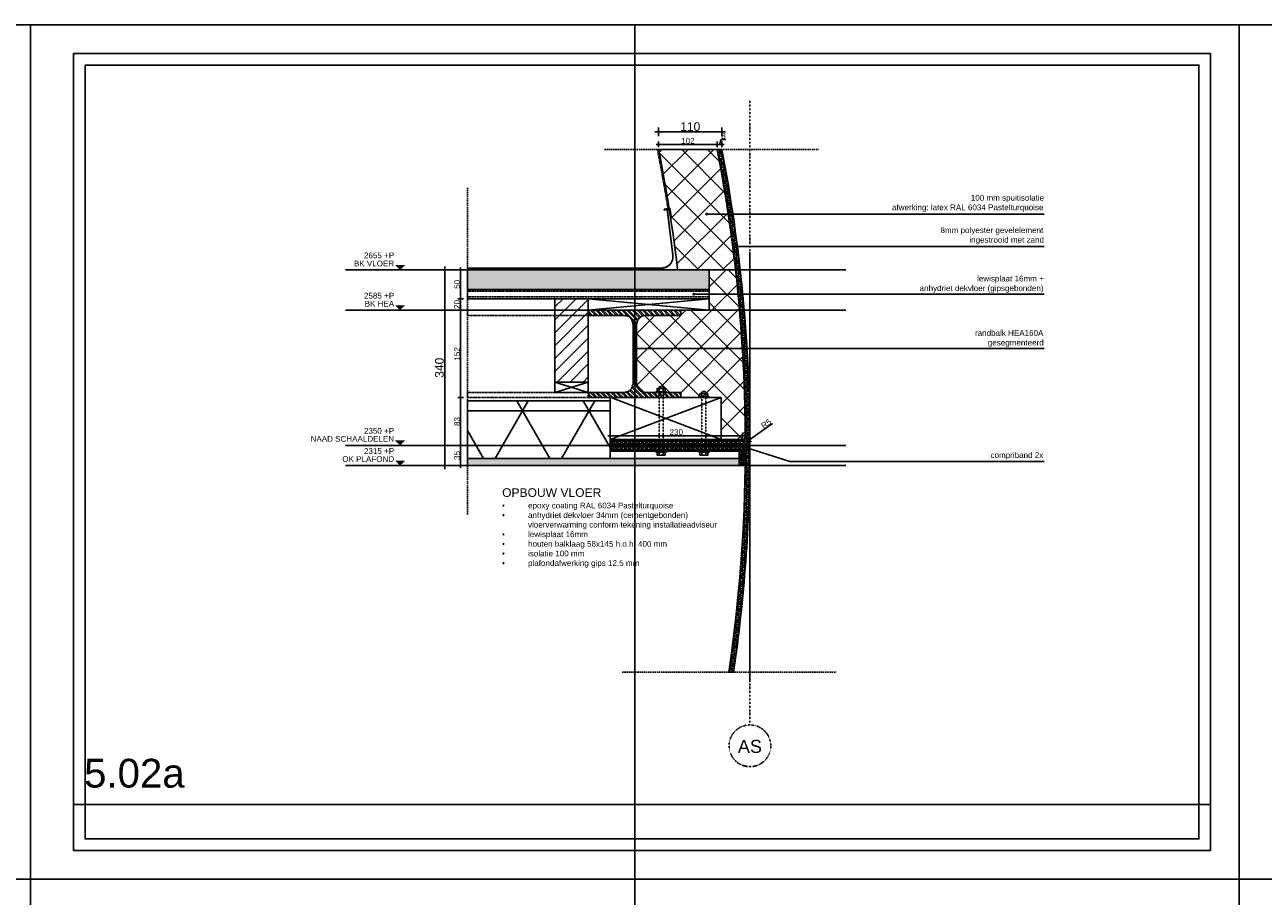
# Model space of a CAD drawing. Header units: metres. Extents: x 135527 to 1530300, y -118103 to -69281.
# Tile 6 of 88: x 144403 to 146555, y -105857 to -104342. Entities that reach past the tile are written whole.
import ezdxf
from ezdxf.enums import TextEntityAlignment as Align

# ---------------------------------------------------------------- set-up
doc = ezdxf.new("R2010")
doc.units = ezdxf.units.M
doc.header["$LTSCALE"] = 0.1
doc.header["$PDMODE"] = 35
for name, pattern in [('DASHDOT2', [12.7, 6.35, -3.175, 0, -3.175]), ('DASHED', [0.75, 0.5, -0.25]), ('HIDDEN', [0.375, 0.25, -0.125]), ('HIDDEN2', [4.762499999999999, 3.175, -1.5875])]:
    doc.linetypes.add(name, pattern=pattern)
doc.layers.get('DEFPOINTS').update_dxf_attribs({"color": 6})
for name, color, linetype in [('_01-STRAMIENEN', 8, 'DASHDOT2'), ('_01_Afbreeklijnen', 2, 'HIDDEN'), ('_01_Hoogtelijnen', 253, 'HIDDEN'), ('_02-SECTION', 2, 'Continuous'), ('_02-section-thick', 3, 'Continuous'), ('_02Constructie', 2, 'Continuous'), ('_03-PROJECTION', 1, 'Continuous'), ('_04-HIDDEN', 7, 'HIDDEN2'), ('_04-plafond', 252, 'HIDDEN2'), ('_04Projectie', 7, 'Continuous'), ('_05text5', 8, 'Continuous'), ('_06-DIMENSIONS', 7, 'Continuous'), ('_06dimentions5', 7, 'Continuous'), ('_07-SYMBOLS', 8, 'Continuous'), ('_09-HATCH', 7, 'Continuous'), ('_11-BLOCKS', 7, 'Continuous')]:
    doc.layers.add(name, color=color, linetype=linetype)
doc.layers.add('_01Hulplijnen', color=6, linetype='Continuous', plot=False)
doc.styles.add('NIO 1_100 klein', font='arial.ttf', dxfattribs={"height": 200})
doc.styles.add('NIO 1_5 klein', font='arial.ttf', dxfattribs={"height": 10})
doc.styles.add('NIOstandard', font='arial.ttf')
doc.dimstyles.new('NIO-5-GROOT', dxfattribs={"dimtxt": 15, "dimasz": 1.5, "dimexe": 2, "dimexo": 5, "dimgap": 1.5, "dimtad": 1, "dimdec": 0, "dimzin": 0, "dimdsep": 46, "dimtxsty": 'NIOstandard', "dimblk1": 'MAATSTR', "dimblk2": 'MAATSTR', "dimsah": 1, "dimcen": 0, "dimdle": 1.5, "dimse1": 1, "dimse2": 1, "dimclrd": 7, "dimclre": 256, "dimclrt": 256, "dimazin": 0, "dimtfac": 1, "dimtdec": 0, "dimtofl": 0, "dimtmove": 1, "dimatfit": 2, "dimldrblk": 'MAATSTR', "dimfxl": 1, "dimtvp": 1, "dimtolj": 1, "dimtzin": 0, "dimarcsym": 0})
doc.dimstyles.new('NIO-5-KLEIN', dxfattribs={"dimtxt": 10, "dimasz": 1, "dimexe": 2, "dimexo": 5, "dimgap": 1, "dimtad": 1, "dimdec": 0, "dimzin": 0, "dimdsep": 46, "dimtxsty": 'NIOstandard', "dimblk1": 'MAATSTR', "dimblk2": 'MAATSTR', "dimsah": 1, "dimcen": 0, "dimdle": 1.5, "dimse1": 1, "dimse2": 1, "dimclrd": 7, "dimclre": 256, "dimclrt": 256, "dimazin": 0, "dimtfac": 1, "dimtdec": 0, "dimtofl": 0, "dimtmove": 1, "dimatfit": 2, "dimldrblk": 'MAATSTR', "dimfxl": 1, "dimtvp": 1, "dimtolj": 1, "dimtzin": 0, "dimarcsym": 0})

# ---------------------------------------------------------------- blocks, each defined once
blk = doc.blocks.new('detailkader')
at = {"layer": 'DEFPOINTS'}
for p, q in [((1067.704888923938, 1426.553573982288), (1067.704888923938, 1476.553573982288)), ((1067.704888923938, 1426.553573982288), (1067.704888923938, 41.55345191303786)), ((1067.704888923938, -8.446548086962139), (1067.704888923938, 41.55345191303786))]:
    blk.add_line(p, q, dxfattribs=at)
for points in [[(17.70488966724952, 1476.553573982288), (2117.70488966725, 1476.553573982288), (2117.70488966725, -8.446548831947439), (17.70488966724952, -8.446548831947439)], [(92.70489041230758, 1426.553573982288), (2067.70488966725, 1426.553573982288), (2067.70488966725, 41.55345191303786), (92.70489041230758, 41.55345191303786)], [(112.7048904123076, 1406.553573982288), (2047.70488966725, 1406.553573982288), (2047.70488966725, 61.55345191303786), (112.704890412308, 61.55345191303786)], [(92.70489041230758, 121.5534519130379), (2067.704890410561, 121.5534519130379), (2067.704890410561, 41.55345191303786), (92.70489041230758, 41.55345191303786)]]:
    blk.add_lwpolyline(points, close=True, dxfattribs=at)
at = {"layer": 'DEFPOINTS', "style": 'NIO 1_100 klein'}
blk.add_attdef('DETAILNUMMER', (110.8842243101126, 150.7447650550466), '', height=50, dxfattribs=at)
blk = doc.blocks.new('as')
at = {"layer": '_01-STRAMIENEN', "ltscale": 0.4}
blk.add_circle((0, 1208.56689530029), 1208.566895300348, dxfattribs=at)
at = {"layer": '_01-STRAMIENEN', "ltscale": 0.4, "style": 'NIOstandard'}
blk.add_attdef('R01', text='', height=749.9999999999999, dxfattribs=at).set_placement((0, 800.6258822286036), align=Align.CENTER)
blk = doc.blocks.new('MAATSTR')
at = {"linetype": 'Continuous'}
for p, q in [((0, 4.999999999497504), (0, -4.999999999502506)), ((-4.166666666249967, 0), (4.166666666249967, 0))]:
    blk.add_line(p, q, dxfattribs=at)
at = {"linetype": 'Continuous', "const_width": 1.5}
blk.add_lwpolyline([(-0.75, 0, 1), (0.75, 0, 1)], format="xyb", close=True, dxfattribs=at)
blk = doc.blocks.new('*U51')
at = {"layer": '_09-HATCH', "ltscale": 3}
h = blk.add_hatch(dxfattribs=at)
h.set_pattern_fill('STEEL', color=256, scale=2, angle=-180, style=0)
h.set_pattern_definition([(225, (-550, -419), (4.490128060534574, -4.490128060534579), []), (225, (-550, -422.1750000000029), (4.490128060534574, -4.490128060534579), [])])
h.paths.add_polyline_path([(-80, 152), (80, 152), (80, 143), (18, 143), (10.5, 140.990234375), (5.009765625, 135.5), (3, 128), (3, 24), (5.009765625, 16.5), (10.5, 11.009765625), (18, 9), (80, 9), (80, 0), (-80, 0), (-80, 9), (-18, 9), (-10.5, 11.009765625), (-5.009765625, 16.5), (-3, 24), (-3, 128), (-5.009765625, 135.5), (-10.5, 140.990234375), (-18, 143), (-80, 143)])
at = {"layer": '_02Constructie'}
blk.add_lwpolyline([(-80, 152), (80, 152), (80, 143), (18, 143), (10.5, 140.990234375), (5.009765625, 135.5), (3, 128), (3, 24), (5.009765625, 16.5), (10.5, 11.009765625), (18, 9), (80, 9), (80, 0), (-80, 0), (-80, 9), (-18, 9), (-10.5, 11.009765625), (-5.009765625, 16.5), (-3, 24), (-3, 128), (-5.009765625, 135.5), (-10.5, 140.990234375), (-18, 143), (-80, 143)], close=True, dxfattribs=at)
blk = doc.blocks.new('*U192')
at = {"layer": '_09-HATCH'}
blk.add_hatch(color=253, dxfattribs=at).paths.add_polyline_path([(0, 0), (472.4217654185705, 0), (472.4217654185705, 12.5), (0, 12.5)])
at = {"layer": '_02-SECTION', "color": 1}
blk.add_lwpolyline([(0, 0), (472.4217654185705, 0), (472.4217654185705, 12.5), (0, 12.5)], close=True, dxfattribs=at)
blk = doc.blocks.new('*U70')
at = {"layer": '_03-PROJECTION', "ltscale": 100}
h = blk.add_hatch(color=252, dxfattribs=at)
edge = h.paths.add_edge_path()
edge.add_ellipse((16.78757598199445, -5.000000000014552), major_axis=(-9.14560624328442, 0), ratio=0.5467106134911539, start_angle=0, end_angle=360, ccw=False)
for centre in [(-3.109982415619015, -5.000000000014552), (-0.9798383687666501, -5.000000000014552), (1.02016163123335, -5.000000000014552)]:
    blk.add_arc(centre, 5.88829267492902, 301.8814668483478, 58.11853315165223, dxfattribs=at)
at = {"layer": '_03-PROJECTION', "ltscale": 100, "extrusion": (0, 0, -1)}
blk.add_ellipse((16.78757598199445, -5.000000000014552), major_axis=(-9.14560624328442, 0), ratio=0.5467106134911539, start_param=-1.570796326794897, end_param=4.71238898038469, dxfattribs=at)
at = {"layer": 'DEFPOINTS'}
for p, q in [((1.858913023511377e-11, -9.78772618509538e-12), (28.84988065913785, 0)), ((1.858779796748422e-11, -10.00000000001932), (29.21386230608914, -10.0000000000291))]:
    blk.add_line(p, q, dxfattribs=at)
blk = doc.blocks.new('*U72')
at = {"color": 0, "linetype": 'DASHED'}
blk.add_lwpolyline([(101.893016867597, 3.5), (0, 3.5), (0, -3.5), (101.893016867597, -3.5)], dxfattribs=at)
at = {"layer": '_03-PROJECTION', "color": 7}
for points in [[(-1.5, -7), (-6.5, -7), (-7, -6), (-7, 6), (-6.5, 7), (-1.5, 7)], [(-1.5, 3.5), (-6.5, 3.5), (-7, 2.5), (-7, 4.5), (-6.5, 3.5)], [(103.393016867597, -7), (108.393016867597, -7), (108.893016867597, -6), (108.893016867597, 6), (108.393016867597, 7), (103.393016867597, 7)], [(103.393016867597, 3.5), (108.393016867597, 3.5), (108.893016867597, 2.5), (108.893016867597, 4.5), (108.393016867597, 3.5)], [(108.893016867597, -3.5), (111.393016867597, -3.5), (112.393016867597, -2.5), (112.393016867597, 2.5), (111.393016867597, 3.5), (108.893016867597, 3.5)], [(-1.5, -3.5), (-6.5, -3.5), (-7, -4.5), (-6.5, -3.5), (-7, -2.5)], [(103.393016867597, -3.5), (108.393016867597, -3.5), (108.893016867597, -4.5), (108.393016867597, -3.5), (108.893016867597, -2.5)]]:
    blk.add_lwpolyline(points, dxfattribs=at)
for points in [[(0, -9), (0, 9), (-1.5, 9), (-1.5, -9)], [(101.893016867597, -9), (101.893016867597, 9), (103.393016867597, 9), (103.393016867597, -9)]]:
    blk.add_lwpolyline(points, close=True, dxfattribs=at)
blk = doc.blocks.new('*U74')
at = {"color": 0, "linetype": 'DASHED'}
blk.add_lwpolyline([(92.99994661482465, 3.5), (0, 3.5), (0, -3.5), (92.99994661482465, -3.5)], dxfattribs=at)
at = {"layer": '_03-PROJECTION', "color": 7}
for points in [[(-1.5, -7), (-6.5, -7), (-7, -6), (-7, 6), (-6.5, 7), (-1.5, 7)], [(-1.5, 3.5), (-6.5, 3.5), (-7, 2.5), (-7, 4.5), (-6.5, 3.5)], [(94.49994661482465, -7), (99.49994661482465, -7), (99.99994661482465, -6), (99.99994661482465, 6), (99.49994661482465, 7), (94.49994661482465, 7)], [(94.49994661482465, 3.5), (99.49994661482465, 3.5), (99.99994661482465, 2.5), (99.99994661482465, 4.5), (99.49994661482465, 3.5)], [(99.99994661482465, -3.5), (102.4999466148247, -3.5), (103.4999466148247, -2.5), (103.4999466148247, 2.5), (102.4999466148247, 3.5), (99.99994661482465, 3.5)], [(-1.5, -3.5), (-6.5, -3.5), (-7, -4.5), (-6.5, -3.5), (-7, -2.5)], [(94.49994661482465, -3.5), (99.49994661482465, -3.5), (99.99994661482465, -4.5), (99.49994661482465, -3.5), (99.99994661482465, -2.5)]]:
    blk.add_lwpolyline(points, dxfattribs=at)
for points in [[(0, -9), (0, 9), (-1.5, 9), (-1.5, -9)], [(92.99994661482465, -9), (92.99994661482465, 9), (94.49994661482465, 9), (94.49994661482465, -9)]]:
    blk.add_lwpolyline(points, close=True, dxfattribs=at)
blk = doc.blocks.new('opbouw_dak')
at = {"layer": '_05text5', "insert": (0, 201.152545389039), "char_height": 15, "width": 596.0202639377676, "attachment_point": 1, "style": 'NIOstandard'}
blk.add_mtext('\\A1;\\pi-45,l45,t45;OPBOUW VLOER\\P{\\fSymbol|b0|i0|c2|p18;\\H0.66667x;·^I\\fArial|b0|i0|c0|p34;epoxy coating RAL 6034 Pastelturquoise\\P\\fSymbol|b0|i0|c2|p18;·^I\\fArial|b0|i0|c0|p34;anhydriet dekvloer 34mm (cementgebonden)\\P^Ivloerverwarming conform tekening installatieadviseur\\P\\fSymbol|b0|i0|c2|p18;·^I\\fArial|b0|i0|c0|p34;lewisplaat 16mm\\P\\fSymbol|b0|i0|c2|p18;·^I\\fArial|b0|i0|c0|p34;houten balklaag 58x145 h.o.h. 400 mm\\P\\fSymbol|b0|i0|c2|p18;·^I\\fArial|b0|i0|c0|p34;isolatie 100 mm\\P\\fSymbol|b0|i0|c2|p18;·^I\\fArial|b0|i0|c0|p34;plafondafwerking gips 12.5 mm}', dxfattribs=at)
blk = doc.blocks.new('*D469')
at = {"layer": '_06dimentions5', "color": 7, "lineweight": -2, "transparency": 16777216}
blk.add_line((-302.6022105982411, -0.9999999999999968), (-302.6022105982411, -49), dxfattribs=at)
at = {"layer": 'DEFPOINTS', "color": 0, "transparency": 16777216}
for p in [(-290.9263855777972, 0), (-302.6022105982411, -50), (-290.9263855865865, -50)]:
    blk.add_point(p, dxfattribs=at)
at = {"layer": '_06dimentions5', "color": 7, "lineweight": -2, "transparency": 16777216}
for p, rotation in [((-302.6022105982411, 3.30749204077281e-15), 90), ((-302.6022105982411, -50), 270)]:
    blk.add_blockref('MAATSTR', p, dxfattribs=dict(at, rotation=rotation))
at = {"layer": '_06dimentions5', "transparency": 16777216, "insert": (-308.707940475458, -25.00000000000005), "char_height": 10, "attachment_point": 5, "rotation": 90, "style": 'NIOstandard'}
blk.add_mtext('\\A1;50', dxfattribs=at)
blk = doc.blocks.new('*D470')
at = {"layer": '_06dimentions5', "color": 7, "lineweight": -2, "transparency": 16777216}
blk.add_line((-302.6022105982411, -51), (-302.6022105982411, -69), dxfattribs=at)
at = {"layer": 'DEFPOINTS', "color": 0, "transparency": 16777216}
for p in [(-290.9263855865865, -50), (-302.6022105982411, -70), (-290.9263855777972, -70)]:
    blk.add_point(p, dxfattribs=at)
at = {"layer": '_06dimentions5', "color": 7, "lineweight": -2, "transparency": 16777216}
for p, rotation in [((-302.6022105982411, -50), 90), ((-302.6022105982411, -70), 270)]:
    blk.add_blockref('MAATSTR', p, dxfattribs=dict(at, rotation=rotation))
at = {"layer": '_06dimentions5', "transparency": 16777216, "insert": (-308.707940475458, -60.00000000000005), "char_height": 10, "attachment_point": 5, "rotation": 90, "style": 'NIOstandard'}
blk.add_mtext('\\A1;20', dxfattribs=at)
blk = doc.blocks.new('*D471')
at = {"layer": '_06dimentions5', "color": 7, "lineweight": -2, "transparency": 16777216}
blk.add_line((-302.602210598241, -71), (-302.6022105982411, -221), dxfattribs=at)
at = {"layer": 'DEFPOINTS', "color": 0, "transparency": 16777216}
for p in [(-290.9263855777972, -70), (-302.6022105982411, -222), (-290.9263855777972, -222)]:
    blk.add_point(p, dxfattribs=at)
at = {"layer": '_06dimentions5', "color": 7, "lineweight": -2, "transparency": 16777216}
for p, rotation in [((-302.602210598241, -70), 90), ((-302.6022105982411, -222), 270)]:
    blk.add_blockref('MAATSTR', p, dxfattribs=dict(at, rotation=rotation))
at = {"layer": '_06dimentions5', "transparency": 16777216, "insert": (-308.7079404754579, -146), "char_height": 10, "attachment_point": 5, "rotation": 90, "style": 'NIOstandard'}
blk.add_mtext('\\A1;152', dxfattribs=at)
blk = doc.blocks.new('*D472')
at = {"layer": '_06dimentions5', "color": 7, "lineweight": -2, "transparency": 16777216}
blk.add_line((-302.6022105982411, -223), (-302.6022105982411, -303.9999908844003), dxfattribs=at)
at = {"layer": 'DEFPOINTS', "color": 0, "transparency": 16777216}
for p in [(-290.9263855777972, -222), (-302.6022105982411, -304.9999908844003), (-290.9263850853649, -304.9999908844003)]:
    blk.add_point(p, dxfattribs=at)
at = {"layer": '_06dimentions5', "color": 7, "lineweight": -2, "transparency": 16777216}
for p, rotation in [((-302.6022105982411, -222), 90), ((-302.6022105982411, -304.9999908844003), 270)]:
    blk.add_blockref('MAATSTR', p, dxfattribs=dict(at, rotation=rotation))
at = {"layer": '_06dimentions5', "transparency": 16777216, "insert": (-308.7113511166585, -263.4999954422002), "char_height": 10, "attachment_point": 5, "rotation": 90, "style": 'NIOstandard'}
blk.add_mtext('\\A1;83', dxfattribs=at)
blk = doc.blocks.new('*D473')
at = {"layer": '_06dimentions5', "color": 7, "lineweight": -2, "transparency": 16777216}
blk.add_line((-302.6022105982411, -305.9999908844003), (-302.6022105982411, -338.9999592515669), dxfattribs=at)
at = {"layer": 'DEFPOINTS', "color": 0, "transparency": 16777216}
for p in [(-290.9263850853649, -304.9999908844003), (-302.6022105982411, -339.9999592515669), (-290.9263855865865, -339.9999592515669)]:
    blk.add_point(p, dxfattribs=at)
at = {"layer": '_06dimentions5', "color": 7, "lineweight": -2, "transparency": 16777216}
for p, rotation in [((-302.6022105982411, -304.9999908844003), 90), ((-302.6022105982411, -339.9999592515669), 270)]:
    blk.add_blockref('MAATSTR', p, dxfattribs=dict(at, rotation=rotation))
at = {"layer": '_06dimentions5', "transparency": 16777216, "insert": (-308.7113511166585, -322.4999750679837), "char_height": 10, "attachment_point": 5, "rotation": 90, "style": 'NIOstandard'}
blk.add_mtext('\\A1;35', dxfattribs=at)
blk = doc.blocks.new('*D474')
at = {"layer": '_06dimentions5', "color": 7, "lineweight": -2, "transparency": 16777216}
blk.add_line((-330.3255317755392, -1.500000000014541), (-330.3255317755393, -338.4999592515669), dxfattribs=at)
at = {"layer": 'DEFPOINTS', "color": 0, "transparency": 16777216}
for p in [(-290.9263855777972, -1.455191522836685e-11), (-330.3255317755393, -339.9999592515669), (-290.9263855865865, -339.9999592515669)]:
    blk.add_point(p, dxfattribs=at)
at = {"layer": '_06dimentions5', "color": 7, "lineweight": -2, "transparency": 16777216, "xscale": 1.5, "yscale": 1.5, "zscale": 1.5}
for p, rotation in [((-330.3255317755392, -1.454075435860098e-11), 90), ((-330.3255317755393, -339.9999592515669), 270)]:
    blk.add_blockref('MAATSTR', p, dxfattribs=dict(at, rotation=rotation))
at = {"layer": '_06dimentions5', "transparency": 16777216, "insert": (-339.4892425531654, -169.9999796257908), "char_height": 15, "attachment_point": 5, "rotation": 90, "style": 'NIOstandard'}
blk.add_mtext('\\A1;340', dxfattribs=at)
blk = doc.blocks.new('*D475')
at = {"layer": '_06dimentions5', "color": 7, "lineweight": -2, "transparency": 16777216}
blk.add_line((42.21931217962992, 218.1614454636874), (142.1285913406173, 218.1614454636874), dxfattribs=at)
at = {"layer": 'DEFPOINTS', "color": 0, "transparency": 16777216}
for p in [(143.1285913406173, 218.1614454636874), (41.21931217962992, 209.3160154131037), (143.1285913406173, 209.3160154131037)]:
    blk.add_point(p, dxfattribs=at)
at = {"layer": '_06dimentions5', "color": 7, "lineweight": -2, "transparency": 16777216, "rotation": 180}
blk.add_blockref('MAATSTR', (41.21931217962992, 218.1614454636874), dxfattribs=at)
at = {"layer": '_06dimentions5', "color": 7, "lineweight": -2, "transparency": 16777216}
blk.add_blockref('MAATSTR', (143.1285913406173, 218.1614454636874), dxfattribs=at)
at = {"layer": '_06dimentions5', "transparency": 16777216, "insert": (92.1739517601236, 224.2671753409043), "char_height": 10, "attachment_point": 5, "style": 'NIOstandard'}
blk.add_mtext('\\A1;102', dxfattribs=at)
blk = doc.blocks.new('*D476')
at = {"layer": '_06dimentions5', "color": 7, "lineweight": -2, "transparency": 16777216}
for p, q in [((144.1285913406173, 218.1614454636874), (150.2750935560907, 218.1614454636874)), ((147.201842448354, 218.1614454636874), (149.7835614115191, 226.7671753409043)), ((149.7835614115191, 226.7671753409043), (158.3729202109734, 226.7671753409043))]:
    blk.add_line(p, q, dxfattribs=at)
at = {"layer": 'DEFPOINTS', "color": 0, "transparency": 16777216}
for p in [(151.2750935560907, 218.1614454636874), (143.1285913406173, 209.3160154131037), (151.2750935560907, 209.3160154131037)]:
    blk.add_point(p, dxfattribs=at)
at = {"layer": '_06dimentions5', "color": 7, "lineweight": -2, "transparency": 16777216, "rotation": 180}
blk.add_blockref('MAATSTR', (143.1285913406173, 218.1614454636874), dxfattribs=at)
at = {"layer": '_06dimentions5', "color": 7, "lineweight": -2, "transparency": 16777216}
blk.add_blockref('MAATSTR', (151.2750935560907, 218.1614454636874), dxfattribs=at)
at = {"layer": '_06dimentions5', "transparency": 16777216, "insert": (154.0782408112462, 232.8729052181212), "char_height": 10, "attachment_point": 5, "style": 'NIOstandard'}
blk.add_mtext('\\A1;8', dxfattribs=at)
blk = doc.blocks.new('*D477')
at = {"layer": '_06dimentions5', "color": 7, "lineweight": -2, "transparency": 16777216}
blk.add_line((42.71931217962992, 239.9526448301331), (149.7750935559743, 239.9526448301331), dxfattribs=at)
at = {"layer": 'DEFPOINTS', "color": 0, "transparency": 16777216}
for p in [(151.2750935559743, 239.9526448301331), (41.21931217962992, 209.3160154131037), (151.2750935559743, 209.3160154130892)]:
    blk.add_point(p, dxfattribs=at)
at = {"layer": '_06dimentions5', "color": 7, "lineweight": -2, "transparency": 16777216, "xscale": 1.5, "yscale": 1.5, "zscale": 1.5, "rotation": 180}
blk.add_blockref('MAATSTR', (41.21931217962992, 239.9526448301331), dxfattribs=at)
at = {"layer": '_06dimentions5', "color": 7, "lineweight": -2, "transparency": 16777216, "xscale": 1.5, "yscale": 1.5, "zscale": 1.5}
blk.add_blockref('MAATSTR', (151.2750935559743, 239.9526448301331), dxfattribs=at)
at = {"layer": '_06dimentions5', "transparency": 16777216, "insert": (96.24720286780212, 249.1112396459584), "char_height": 15, "attachment_point": 5, "style": 'NIOstandard'}
blk.add_mtext('\\A1;110', dxfattribs=at)
blk = doc.blocks.new('*D478')
at = {"layer": '_06dimentions5', "color": 7, "lineweight": -2, "transparency": 16777216}
blk.add_line((239.1903661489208, -266.7312127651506), (199.8938408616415, -294.5344921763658), dxfattribs=at)
at = {"layer": 'DEFPOINTS', "color": 0, "transparency": 16777216}
for p in [(194.9958275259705, -297.9999597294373), (199.0775053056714, -295.1120701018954)]:
    blk.add_point(p, dxfattribs=at)
at = {"layer": '_06dimentions5', "color": 7, "lineweight": -2, "transparency": 16777216, "rotation": 215.2803665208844}
blk.add_blockref('MAATSTR', (199.0775053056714, -295.1120701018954), dxfattribs=at)
at = {"layer": '_06dimentions5', "transparency": 16777216, "insert": (228.2467745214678, -267.0197104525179), "char_height": 10, "attachment_point": 5, "rotation": 35.28036652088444, "style": 'NIOstandard'}
blk.add_mtext('\\A1;R5', dxfattribs=at)
blk = doc.blocks.new('*D479')
at = {"layer": '_06dimentions5', "color": 7, "lineweight": -2, "transparency": 16777216}
blk.add_line((-41.97044394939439, -288.1041809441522), (185.9692414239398, -288.1041809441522), dxfattribs=at)
at = {"layer": 'DEFPOINTS', "color": 0, "transparency": 16777216}
for p in [(186.9692414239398, -288.1041809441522), (-42.97044394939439, -314.9999592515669), (186.9692414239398, -314.9999596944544)]:
    blk.add_point(p, dxfattribs=at)
at = {"layer": '_06dimentions5', "color": 7, "lineweight": -2, "transparency": 16777216, "rotation": 180}
blk.add_blockref('MAATSTR', (-42.97044394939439, -288.1041809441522), dxfattribs=at)
at = {"layer": '_06dimentions5', "color": 7, "lineweight": -2, "transparency": 16777216}
blk.add_blockref('MAATSTR', (186.9692414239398, -288.1041809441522), dxfattribs=at)
at = {"layer": '_06dimentions5', "transparency": 16777216, "insert": (71.99939873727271, -281.9950404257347), "char_height": 10, "attachment_point": 5, "style": 'NIOstandard'}
blk.add_mtext('\\A1;230', dxfattribs=at)
blk = doc.blocks.new('*U187')
at = {"layer": '_09-HATCH', "ltscale": 10}
h = blk.add_hatch(dxfattribs=at)
h.set_pattern_fill('NET3', color=256, scale=31.49999999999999, style=0)
h.set_pattern_definition([(0, (-97226.1839036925, 0), (0, 100.0124999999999), []), (59.99999999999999, (-97226.1839036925, 0), (-86.61336569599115, 50.00624999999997), []), (120, (-97226.1839036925, 0), (-86.61336569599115, -50.00624999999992), [])])
h.paths.add_polyline_path([(-16294.89322745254, 0), (-16046.93728582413, 0), (-16046.93728582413, 100), (-16294.89322745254, 100)])
at = {"layer": '_02-SECTION', "color": 1}
blk.add_lwpolyline([(-16294.89322745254, 0), (-16046.93728582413, 0), (-16046.93728582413, 100), (-16294.89322745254, 100)], close=True, dxfattribs=at)
blk = doc.blocks.new('Peil03')
at = {"layer": '_07-SYMBOLS', "ltscale": 0.4}
blk.add_hatch(color=256, dxfattribs=at).paths.add_polyline_path([(-292.50619955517, 86.76138475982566), (-118.0125827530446, 86.76138428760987), (-205.2593913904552, 0)])
blk.add_line((0, 0), (-1145.590839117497, -4.721916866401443e-07), dxfattribs=at)
at = {"layer": '_07-SYMBOLS', "ltscale": 0.4, "style": 'NIOstandard'}
for tag, p in [('$PEIL2', (-307.6378904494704, 200.6207357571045)), ('$PUNT', (-307.6378887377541, 62.39721301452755))]:
    blk.add_attdef(tag, text='', height=99.02480320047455, dxfattribs=at).set_placement(p, align=Align.RIGHT)
blk = doc.blocks.new('*U394')
at = {"layer": '_01_Hoogtelijnen', "ltscale": 50}
for p, q in [((1416.473588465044, 1058.860282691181), (651.862250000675, 1058.860154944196)), ((1416.473588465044, 988.860282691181), (651.862250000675, 988.8601549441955)), ((1416.473588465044, 753.8602826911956), (651.862250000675, 753.8601549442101)), ((1416.473588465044, 718.8602826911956), (651.862250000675, 718.8601549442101))]:
    blk.add_line(p, q, dxfattribs=at)
at = {"layer": 'DEFPOINTS'}
for p, q in [((1416.473578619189, 1058.860282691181), (651.86224015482, 1058.860154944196)), ((1416.473578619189, 988.860282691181), (651.86224015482, 988.8601549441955)), ((1416.473578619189, 753.8602826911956), (651.86224015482, 753.8601549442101)), ((1416.473578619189, 718.8602826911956), (651.86224015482, 718.8601549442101))]:
    blk.add_line(p, q, dxfattribs=at)
at = {"layer": '_06dimentions5', "xscale": 0.1009848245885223, "yscale": 0.1009848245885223, "zscale": 0.1009848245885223}
for p, values in [((662.961737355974, 1058.860155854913), {'$PEIL2': '2655 +P', '$PUNT': 'BK VLOER'}), ((662.961737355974, 988.8601558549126), {'$PEIL2': '2585 +P', '$PUNT': 'BK HEA'}), ((662.961737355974, 753.8601558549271), {'$PEIL2': '2350 +P', '$PUNT': 'NAAD SCHAALDELEN'}), ((662.961737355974, 718.8601558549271), {'$PEIL2': '2315 +P', '$PUNT': 'OK PLAFOND'})]:
    blk.add_blockref('Peil03', p, dxfattribs=at).add_auto_attribs(values)
blk = doc.blocks.new('*U418')
at = {"layer": '_03-PROJECTION'}
h = blk.add_hatch(dxfattribs=at)
h.set_pattern_fill('AR-SAND', color=1, scale=0.2)
h.set_pattern_definition([(37.50000000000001, (360.0000003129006, 0), (-0.3200062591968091, 9.788264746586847), [0, -7.721600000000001, 0, -8.636000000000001, 0, -8.255]), (7.499999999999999, (360.0000003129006, 0), (8.990465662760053, 14.33650201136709), [0, -4.1656, 0, -6.959600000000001, 0, -2.667]), (327.5, (353.7516003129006, 0), (15.81984740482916, 0.02874369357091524), [0, -2.54, 0, -9.144, 0, -11.938]), (317.5, (353.7516003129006, 0), (15.27112904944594, 4.458586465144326), [0, -1.27, 0, -5.9944, 0, -6.858000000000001])])
h.paths.add_polyline_path([(420.0000003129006, 16), (420.0000003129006, 50), (0, 50), (0, 16)])
at = {"layer": '_01Hulplijnen'}
blk.add_lwpolyline([(0, 0), (420.0000003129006, 0), (420.0000003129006, 16), (0, 16)], close=True, dxfattribs=at)
at = {"layer": '_02Constructie'}
for points in [[(0, 16), (420.0000003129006, 16)], [(0, 0), (420.0000003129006, 0)]]:
    blk.add_lwpolyline(points, dxfattribs=at)
at = {"layer": '_03-PROJECTION'}
blk.add_lwpolyline([(0, 50), (420.0000003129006, 50)], dxfattribs=at)
at = {"layer": '_04-HIDDEN'}
for points in [[(0, 13), (420.0000003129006, 13)], [(0, 3), (420.0000003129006, 3)]]:
    blk.add_lwpolyline(points, dxfattribs=at)
at = {"layer": 'DEFPOINTS'}
blk.add_lwpolyline([(0, 0), (0, 50), (420.0000003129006, 50), (420.0000003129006, 0)], dxfattribs=at)
blk = doc.blocks.new('*U468')
at = {"layer": '_03-PROJECTION'}
h = blk.add_hatch(dxfattribs=at)
h.set_pattern_fill('NET3', color=256, scale=2)
h.set_pattern_definition([(0, (-177935.4090465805, 92260.34958969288), (0, 6.35), []), (59.99999999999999, (-177935.4090465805, 92260.34958969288), (-5.499261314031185, 3.175000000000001), []), (120, (-177935.4090465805, 92260.34958969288), (-5.499261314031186, -3.174999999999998), [])])
edge = h.paths.add_edge_path()
edge.add_arc((-2517.525779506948, -302.9831773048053), 2717.526184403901, 0.10525889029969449, 10.866235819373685, ccw=False)
edge.add_arc((194.9958275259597, -297.9999597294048), 4.999999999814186, -89.99999988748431, 0.10525889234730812, ccw=False)
edge.add_line((194.9958275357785, -302.999959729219), (-42.97044394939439, -302.9999598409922))
edge.add_line((-42.97044394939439, -302.9999598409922), (-42.97044394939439, -294.9999598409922))
edge.add_line((-42.97044394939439, -294.9999598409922), (186.9692414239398, -294.9999597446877))
edge.add_arc((186.969241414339, -289.999959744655), 5.000000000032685, 270.0000001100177, 360.2750524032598)
edge.add_arc((-2517.52577950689, -302.9831773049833), 2709.526184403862, 0.2750524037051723, 10.89871091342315)
edge.add_arc((147.201842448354, 253.1259861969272), 43.99891947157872, 264.6881707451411, 275.311829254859)
h = blk.add_hatch(dxfattribs=at)
h.set_pattern_fill('ANSI37', color=0, scale=10)
h.set_pattern_definition([(45, (-178435.4090465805, 92260.34958969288), (-22.45064030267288, 22.45064030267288), []), (135, (-178435.4090465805, 92260.34958969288), (-22.45064030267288, -22.45064030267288), [])])
edge = h.paths.add_edge_path()
edge.add_arc((-2517.525779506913, -302.9831773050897), 2609.526184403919, 6.667456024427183, 11.32177773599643)
edge.add_line((41.21931217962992, 209.3160154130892), (143.1285913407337, 209.3160154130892))
edge.add_arc((-2517.525779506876, -302.9831773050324), 2709.526184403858, 6.420327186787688, 10.898710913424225, ccw=False)
edge.add_line((175.0070968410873, 7.92546197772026e-05), (74.35154845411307, 2.997096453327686e-05))
h = blk.add_hatch(dxfattribs=at)
h.set_pattern_fill('ANSI37', color=0, scale=10)
h.set_pattern_definition([(45, (-177935.4090465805, 92260.34958969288), (-22.45064030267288, 22.45064030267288), []), (135, (-177935.4090465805, 92260.34958969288), (-22.45064030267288, -22.45064030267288), [])])
edge = h.paths.add_edge_path()
edge.add_line((129.0736146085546, 0), (175.0071014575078, 3.822974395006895e-05))
edge.add_arc((-2517.525779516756, -302.9831773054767), 2709.526184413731, 0.2750524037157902, 6.420326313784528, ccw=False)
edge.add_arc((186.9692414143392, -289.9999597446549), 5.000000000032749, -89.9999998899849, 0.27505240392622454, ccw=False)
edge.add_line((186.9692414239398, -294.9999597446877), (150.0000036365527, -294.999959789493))
edge.add_line((150.0000036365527, -294.999959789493), (150.0000036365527, -222.0000224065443))
edge.add_line((150.0000036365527, -222.0000224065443), (80.00000363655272, -221.9999999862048))
edge.add_line((80.00000363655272, -221.9999999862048), (80.00000363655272, -212.9999999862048))
edge.add_line((80.00000363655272, -212.9999999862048), (18.00000363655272, -212.9999999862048))
edge.add_arc((19.37290929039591, -196.6270943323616), 16.43036547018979, 184.7931694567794, 265.2068305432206, ccw=False)
edge.add_line((3.000003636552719, -197.9999999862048), (3.000003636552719, -93.99999998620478))
edge.add_arc((19.37290929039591, -95.37290564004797), 16.43036547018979, 94.79316945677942, 175.2068305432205, ccw=False)
edge.add_line((18.00000363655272, -78.99999998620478), (80.00000363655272, -78.99999998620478))
edge.add_line((80.00000363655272, -78.99999998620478), (80.00000363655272, -70))
edge.add_line((80.00000363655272, -70), (129.0736142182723, -70))
edge.add_line((129.0736142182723, -70), (129.0736146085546, 0))
h = blk.add_hatch(dxfattribs=at)
h.set_pattern_fill('ANSI31', color=256, scale=5)
h.set_pattern_definition([(45, (-144883.1252233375, 91735.20569072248), (-11.22532015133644, 11.22532015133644), [])])
h.paths.add_polyline_path([(-138.8396967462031, -194.9999998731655), (-80.83969674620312, -194.9999998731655), (-80.83969674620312, -49.99999987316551), (-138.8396967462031, -49.99999987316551)])
h = blk.add_hatch(dxfattribs=at)
h.set_pattern_fill('NET3', color=256, scale=2)
h.set_pattern_definition([(0, (-145262.8390808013, 104768.16707354), (0, 6.35), []), (59.99999999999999, (-145262.8390808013, 104768.16707354), (-5.499261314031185, 3.175000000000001), []), (120, (-145262.8390808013, 104768.16707354), (-5.499261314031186, -3.174999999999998), [])])
edge = h.paths.add_edge_path()
edge.add_arc((-2517.525779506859, -307.016742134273), 2709.526184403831, 351.6808915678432, 359.7249475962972)
edge.add_arc((186.9692414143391, -319.9999596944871), 5.000000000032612, 359.7249475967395, 449.9999998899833)
edge.add_line((186.9692414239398, -314.9999596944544), (-42.97044394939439, -314.9999592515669))
edge.add_line((-42.97044394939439, -314.9999592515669), (-42.97044394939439, -306.9999592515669))
edge.add_line((-42.97044394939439, -306.9999592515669), (194.9958275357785, -306.9999597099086))
edge.add_arc((194.9958275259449, -311.9999597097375), 4.999999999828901, -0.10525889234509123, 89.9999998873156, ccw=False)
edge.add_arc((-2517.52577950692, -307.0167421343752), 2717.526184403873, 351.705554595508, 359.89474110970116, ccw=False)
edge.add_line((171.574480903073, -699.0478026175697), (163.4896608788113, -699.0478026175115))
h = blk.add_hatch(dxfattribs=at)
h.set_pattern_fill('ANSI37', color=256, style=0)
h.set_pattern_definition([(45, (-241.7765630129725, -306.9999601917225), (-2.245064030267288, 2.245064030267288), []), (135, (-241.7765630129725, -306.9999601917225), (-2.245064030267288, -2.245064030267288), [])])
h.paths.add_polyline_path([(-7.787619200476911, -306.9999601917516), (-7.787619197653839, -302.9999598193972), (-40.0533527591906, -302.9999598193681), (-40.05335276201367, -306.9999601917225)])
h = blk.add_hatch(dxfattribs=at)
h.set_pattern_fill('ANSI37', color=256, style=0)
h.set_pattern_definition([(45, (-42.97044264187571, -306.9999601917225), (-2.245064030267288, 2.245064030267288), []), (135, (-42.97044264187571, -306.9999601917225), (-2.245064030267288, -2.245064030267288), [])])
h.paths.add_polyline_path([(191.0185011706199, -306.9999601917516), (191.0185011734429, -302.9999598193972), (158.7527676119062, -302.9999598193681), (158.7527676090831, -306.9999601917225)])
at = {"layer": '_09-HATCH'}
h = blk.add_hatch(dxfattribs=at)
h.set_pattern_fill('STEEL', color=256, scale=2, angle=8.849891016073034, style=0)
h.set_pattern_definition([(53.84989101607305, (3735.503784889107, 752.2117446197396), (-5.12746169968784, 3.745882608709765), []), (53.84989101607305, (3735.015322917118, 755.3489455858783), (-5.12746169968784, 3.745882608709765), [])])
h.paths.add_polyline_path([(63.42144945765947, 92.19920080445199), (61.93930726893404, 91.96843136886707), (60.09315178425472, 103.8255688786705), (59.77899018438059, 104.5356904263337), (59.15226080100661, 104.9935494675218), (58.38024015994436, 105.0769416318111), (51.463576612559, 104.0000175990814), (51.23280717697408, 105.4821597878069), (58.14947072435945, 106.5590838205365), (59.69343688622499, 106.3927819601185), (60.9469707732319, 105.4765814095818), (61.57529397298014, 104.0563383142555)])
at = {"layer": '_01-STRAMIENEN', "ltscale": 5}
blk.add_line((199.9999951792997, 293.7215242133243), (200.0000129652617, -789.9617771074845), dxfattribs=at)
at = {"layer": '_01_Afbreeklijnen', "ltscale": 100}
for p, q in [((-52.7076357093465, 209.3160154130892), (319.2368077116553, 209.3160154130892)), ((-290.9263855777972, -425.0519429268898), (-290.9263855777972, 142.5414382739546)), ((-21.9984768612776, -699.0478026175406), (349.9459665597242, -699.0478026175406))]:
    blk.add_line(p, q, dxfattribs=at)
at = {"layer": '_01Hulplijnen'}
blk.add_lwpolyline([(62.65221800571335, 97.13967476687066), (61.11375510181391, 107.0206226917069), (51.23280717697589, 105.4821597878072)], dxfattribs=at)
at = {"layer": '_02-section-thick'}
for points in [[(151.2750935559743, 209.3160154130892, -0.04698815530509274), (199.9958190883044, -297.9907741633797, -0.4147517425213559), (194.9958275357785, -302.999959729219), (-42.97044394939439, -302.9999598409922), (-42.97044394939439, -294.9999598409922), (186.9692414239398, -294.9999597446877, 0.4156203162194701), (191.9691838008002, -289.9759569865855, 0.04638768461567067), (143.1285913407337, 209.3160154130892, 0.04638768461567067)], [(163.4896608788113, -699.0478026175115, 0.03511323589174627), (191.9691838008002, -320.0239624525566, 0.4156203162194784), (186.9692414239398, -314.9999596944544), (-42.97044394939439, -314.9999592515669), (-42.97044394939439, -306.9999592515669), (194.9958275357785, -306.9999597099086, -0.4147517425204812), (199.9958190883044, -312.0091452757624, -0.03574728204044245), (171.574480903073, -699.0478026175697)]]:
    blk.add_lwpolyline(points, format="xyb", close=True, dxfattribs=at)
at = {"layer": '_02-section-thick', "color": 2, "linetype": 'HIDDEN', "ltscale": 60}
blk.add_lwpolyline([(57.6725223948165, 106.4992029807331, 0.01000853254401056), (39.21931217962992, 209.3160154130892)], format="xyb", dxfattribs=at)
at = {"layer": '_02Constructie'}
for points in [[(63.42144945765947, 92.19920080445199), (61.93930726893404, 91.96843136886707), (60.09315178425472, 103.8255688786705), (59.77899018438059, 104.5356904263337), (59.15226080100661, 104.9935494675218), (58.38024015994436, 105.0769416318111), (51.463576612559, 104.0000175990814), (51.23280717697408, 105.4821597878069), (58.14947072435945, 106.5590838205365), (59.69343688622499, 106.3927819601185), (60.9469707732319, 105.4765814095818), (61.57529397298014, 104.0563383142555)], [(-138.8396967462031, -194.9999998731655), (-80.83969674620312, -194.9999998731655), (-80.83969674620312, -49.99999987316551), (-138.8396967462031, -49.99999987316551)]]:
    blk.add_lwpolyline(points, close=True, dxfattribs=at)
at = {"layer": '_03-PROJECTION'}
for points in [[(74.35154845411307, 2.997096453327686e-05, 0.02031110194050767), (41.21931217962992, 209.3160154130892), (143.1285913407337, 209.3160154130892, -0.01954312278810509), (175.0070968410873, 7.92546197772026e-05)], [(129.0736146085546, 0), (175.0071014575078, 3.822974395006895e-05, -0.02682024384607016), (191.9691838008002, -289.9759569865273, -0.4156203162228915), (186.9692414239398, -294.9999597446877), (150.0000036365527, -294.999959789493), (150.0000036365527, -222.0000224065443), (80.00000363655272, -221.9999999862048), (80.00000363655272, -212.9999999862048), (18.00000363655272, -212.9999999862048, -0.3660156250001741), (3.000003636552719, -197.9999999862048), (3.000003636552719, -93.99999998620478, -0.3660156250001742), (18.00000363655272, -78.99999998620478), (80.00000363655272, -78.99999998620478), (80.00000363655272, -70), (129.0736142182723, -70)]]:
    blk.add_lwpolyline(points, format="xyb", close=True, dxfattribs=at)
blk.add_lwpolyline([(74.35154845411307, 2.997096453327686e-05, 0.02031110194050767), (41.21931217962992, 209.3160154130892)], format="xyb", dxfattribs=at)
at = {"layer": '_03-PROJECTION', "color": 3, "linetype": 'HIDDEN', "ltscale": 50, "const_width": 3}
blk.add_lwpolyline([(-290.9263855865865, 3.171447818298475), (46.2611913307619, 3.171448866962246, 0.4505298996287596), (66.11160532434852, 25.61297744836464), (56.53154219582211, 103.5019774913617)], format="xyb", dxfattribs=at)
at = {"layer": '_03-PROJECTION'}
for points in [[(-80.83969674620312, -49.99999987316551), (129.0736140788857, -70.00000002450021), (129.0736144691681, -50.00000002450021), (-80.83969674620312, -70)], [(129.0736142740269, -70.00000002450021), (-80.83969544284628, -70), (-80.83969544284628, -50), (129.0736142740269, -50.00000002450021)], [(150.0000036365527, -294.9999578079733), (-42.97044394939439, -294.9999578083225), (-42.97044394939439, -222.1069425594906), (150.0000036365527, -221.9999999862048)]]:
    blk.add_lwpolyline(points, close=True, dxfattribs=at)
blk.add_lwpolyline([(-39.87799869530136, -222.1069425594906), (150.0000036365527, -294.9999578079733), (150.0000036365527, -221.9999999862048), (-42.97044394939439, -294.999957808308)], dxfattribs=at)
at = {"layer": '_03-PROJECTION', "color": 2}
for points in [[(-7.787619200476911, -306.9999601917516), (-7.787619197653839, -302.9999598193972), (-40.0533527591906, -302.9999598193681), (-40.05335276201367, -306.9999601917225)], [(191.0185011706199, -306.9999601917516), (191.0185011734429, -302.9999598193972), (158.7527676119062, -302.9999598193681), (158.7527676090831, -306.9999601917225)]]:
    blk.add_lwpolyline(points, close=True, dxfattribs=at)
at = {"layer": '_03-PROJECTION'}
blk.add_arc((200.0004048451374, -304.9999597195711), 0, 0, 0, dxfattribs=at)
at = {"layer": '_04-HIDDEN'}
for points in [[(-80.83969391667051, -79), (-290.9263855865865, -79), (-290.9263855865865, -70), (-80.83969391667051, -70)], [(-80.83969391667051, -222), (-290.9263855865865, -222), (-290.9263855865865, -213), (-80.83969391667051, -213)]]:
    blk.add_lwpolyline(points, close=True, dxfattribs=at)
at = {"layer": '_04Projectie', "ltscale": 100}
blk.add_lwpolyline([(-138.8396967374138, -212.9999998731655), (-80.83969673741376, -212.9999998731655), (-80.83969673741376, -194.9999998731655), (-138.8396967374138, -194.9999998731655)], close=True, dxfattribs=at)
blk.add_lwpolyline([(-138.8396967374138, -194.9999998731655), (-80.83969673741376, -212.9999998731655), (-80.83969673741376, -195.0000000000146), (-138.8396967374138, -212.9999998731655)], dxfattribs=at)
at = {"layer": 'DEFPOINTS'}
blk.add_line((200.0004048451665, -715.7612721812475), (200.0004048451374, 31.15853889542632), dxfattribs=at)
blk.add_blockref('opbouw_dak', (-230.5147920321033, -580.5744199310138))
at = {"layer": '_03-PROJECTION'}
for name, p in [('*U394', (-1050.000005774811, -1058.860163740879)), ('*U418', (-290.9263855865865, -50))]:
    blk.add_blockref(name, p, dxfattribs=at)
at = {"layer": '_03-PROJECTION', "xscale": 0.9000000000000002, "rotation": 90}
blk.add_blockref('*U70', (181.4953798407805, -339.9999592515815), dxfattribs=at)
at = {"layer": '_04-plafond', "ltscale": 100, "xscale": -1}
blk.add_blockref('*U187', (-16337.86367140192, -327.4999592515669), dxfattribs=at)
at = {"layer": '_11-BLOCKS', "xscale": -1}
blk.add_blockref('*U51', (3.636552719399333e-06, -221.9999999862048), dxfattribs=at)
at = {"layer": '_11-BLOCKS', "rotation": 89.99999988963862}
for name, p in [('*U72', (45.79801375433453, -314.9999594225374)), ('*U74', (120.0077342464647, -314.9999594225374))]:
    blk.add_blockref(name, p, dxfattribs=at)
at = {"layer": '_11-BLOCKS', "xscale": -1, "rotation": 180}
blk.add_blockref('*U192', (-290.9263855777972, -327.4999592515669), dxfattribs=at)
at = {"layer": '_11-BLOCKS'}
ref = blk.add_blockref('as', (200.0000497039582, -863.3529561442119), dxfattribs=dict(at, xscale=0.03000000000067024, yscale=0.03000000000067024, zscale=0.03000000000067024, rotation=5.805685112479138e-05))
ref.add_attrib('R01', 'AS', dxfattribs={"ltscale": 0.4, "height": 22.49999999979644, "rotation": 5.805660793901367e-05, "style": 'NIOstandard'}).set_placement((200.0000253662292, -839.334179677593), align=Align.CENTER)
at = {"layer": 'DEFPOINTS'}
blk.add_blockref('detailkader', (-1067.704895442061, -1050.413614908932), dxfattribs=at).add_auto_attribs({'DETAILNUMMER': '5.02a'})
at = {"layer": '_05text5', "ltscale": 50, "extrusion": (-2.649364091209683e-09, -7.052322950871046e-20, 1), "char_height": 10, "attachment_point": 1, "text_direction": (1, 0, 2.649364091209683e-09), "style": 'NIO 1_5 klein'}
for s, insert in [('\\pi-125.24;100 mm spuitisolatie\\P\\pi-262.17;afwerking: latex RAL 6034 Pastelturquoise', (708.9485926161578, 130.4402314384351, -0.001938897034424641)), ('\\pi-177.92;8mm polyester gevelelement\\P\\pi-127.75;ingestrooid met zand', (708.9485926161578, 74.1119374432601, -0.001938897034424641)), ('\\pi-114.41;lewisplaat 16mm +\\P\\pi-214.11;anhydriet dekvloer (gipsgebonden)', (708.9485926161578, -10.00035776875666, -0.001938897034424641)), ('\\pi-117.93;randbalk HEA160A\\P\\pi-95.621;gesegmenteerd', (708.9485926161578, -104.5705409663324, -0.001938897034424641)), ('\\pi-90.982;compriband 2x', (708.9485926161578, -316.8207688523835, -0.001938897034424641))]:
    blk.add_mtext(s, dxfattribs=dict(at, insert=insert))
at = {"layer": '_06dimentions5'}
for base, p1, p2, dimstyle, picture, middle in [((151.2750935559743, 239.9526448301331), (41.21931217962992, 209.3160154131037), (151.2750935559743, 209.3160154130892), 'NIO-5-GROOT', '*D477', (96.24720286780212, 249.1112396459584)), ((151.2750935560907, 218.1614454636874), (143.1285913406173, 209.3160154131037), (151.2750935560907, 209.3160154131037), 'NIO-5-KLEIN', '*D476', (150.7835614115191, 232.8729052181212)), ((143.1285913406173, 218.1614454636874), (41.21931217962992, 209.3160154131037), (143.1285913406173, 209.3160154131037), 'NIO-5-KLEIN', '*D475', (92.1739517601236, 224.2671753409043)), ((186.9692414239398, -288.1041809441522), (-42.97044394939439, -314.9999592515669), (186.9692414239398, -314.9999596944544), 'NIO-5-KLEIN', '*D479', (71.99939873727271, -281.9950404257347))]:
    dim = blk.add_linear_dim(base=base, p1=p1, p2=p2, dimstyle=dimstyle, dxfattribs=at)
    dim.commit()
    dim.dimension.update_dxf_attribs({"geometry": picture, "text_midpoint": middle})
for base, p1, p2, dimstyle, picture, middle in [((-330.3255317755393, -339.9999592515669), (-290.9263855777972, -1.455191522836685e-11), (-290.9263855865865, -339.9999592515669), 'NIO-5-GROOT', '*D474', (-339.4892425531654, -169.9999796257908)), ((-302.6022105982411, -50), (-290.9263855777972, 0), (-290.9263855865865, -50), 'NIO-5-KLEIN', '*D469', (-308.707940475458, -25.00000000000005)), ((-302.6022105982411, -70), (-290.9263855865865, -50), (-290.9263855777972, -70), 'NIO-5-KLEIN', '*D470', (-308.707940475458, -60.00000000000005)), ((-302.6022105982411, -222), (-290.9263855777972, -70), (-290.9263855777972, -222), 'NIO-5-KLEIN', '*D471', (-308.7079404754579, -146)), ((-302.6022105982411, -304.9999908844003), (-290.9263855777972, -222), (-290.9263850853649, -304.9999908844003), 'NIO-5-KLEIN', '*D472', (-308.7113511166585, -263.4999954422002)), ((-302.6022105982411, -339.9999592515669), (-290.9263850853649, -304.9999908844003), (-290.9263855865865, -339.9999592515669), 'NIO-5-KLEIN', '*D473', (-308.7113511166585, -322.4999750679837))]:
    dim = blk.add_linear_dim(base=base, p1=p1, p2=p2, angle=90, dimstyle=dimstyle, dxfattribs=at)
    dim.commit()
    dim.dimension.update_dxf_attribs({"geometry": picture, "text_midpoint": middle})
dim = blk.add_radius_dim(center=(194.9958275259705, -297.9999597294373), mpoint=(199.0775053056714, -295.1120701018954), dimstyle='NIO-5-KLEIN', dxfattribs=at)
dim.commit()
dim.dimension.update_dxf_attribs({"geometry": '*D478', "text_midpoint": (231.7614898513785, -271.987329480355), "dimtype": 164})
at = {"layer": '_03-PROJECTION'}
for points in [[(124.8625854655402, 97.0686950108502), (426.934626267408, 97.06869501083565), (710.9827314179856, 97.06869501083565)], [(174.3872153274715, 40.74040101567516), (426.934626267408, 40.74040101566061), (710.9827314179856, 40.74040101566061)], [(102.5523035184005, -42.15674368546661), (426.934626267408, -42.15674368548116), (710.9827314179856, -42.15674368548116)], [(-0.650889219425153, -136.7269268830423), (426.934626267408, -136.7269268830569), (710.9827314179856, -136.7269268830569)], [(174.8856343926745, -302.9999598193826), (269.0313026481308, -332.8049439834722), (710.9827314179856, -332.8049439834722)]]:
    blk.add_leader(points, dimstyle='NIO-5-KLEIN', override={"dimasz": 5, "dimldrblk": 'Dot'}, dxfattribs=at)

msp = doc.modelspace()

# ---------------------------------------------------------------- block references
at = {"layer": '_06-DIMENSIONS'}
msp.add_blockref('*U468', (145462.8390808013, -104768.16707354), dxfattribs=at)
at = {"layer": 'DEFPOINTS'}
for p, values in [((142295.1341853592, -105818.5806884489), {'DETAILNUMMER': '5.01'}), ((146495.1341853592, -105818.5806884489), {'DETAILNUMMER': '5.03'}), ((144395.1341853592, -107303.5808112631), {'DETAILNUMMER': '5.02b'})]:
    msp.add_blockref('detailkader', p, dxfattribs=at).add_auto_attribs(values)

doc.saveas('drawing.dxf')
